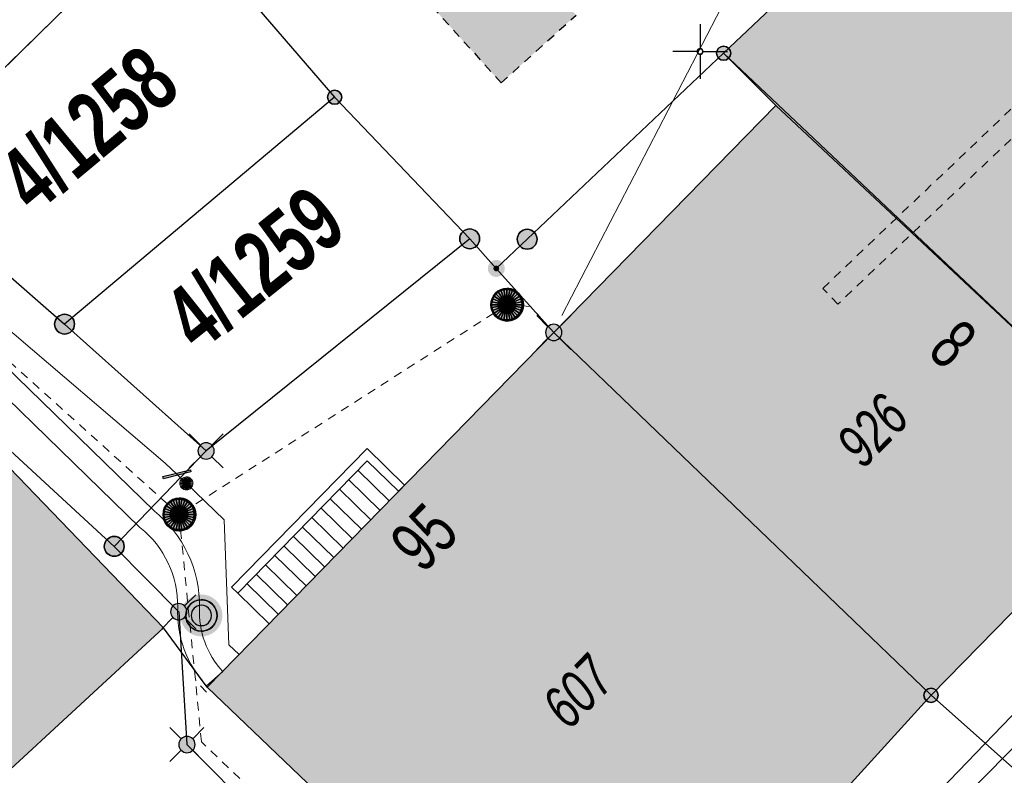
# Model space of a CAD drawing. Header units: metres. Extents: x 2695560 to 2696939, y 1260529 to 1262050.
# Tile 146 of 256: x 2695685 to 2695708, y 1260908 to 1260926. Entities that reach past the tile are written whole.
import ezdxf

# ---------------------------------------------------------------- set-up
doc = ezdxf.new("R2010")
doc.units = ezdxf.units.M
doc.linetypes.add('AUSGEZOGEN', pattern=[0])
doc.linetypes.add('VERDECKT2_S2', pattern=[0.36, 0.2, -0.16])
for name, color, linetype in [('XR$1$AV_Flächen (EO)', 7, 'AUSGEZOGEN'), ('XR$1$AV_Gebäudeflächen (BB)', 7, 'AUSGEZOGEN'), ('XR$1$AV_Gebäudeflächen (EO)', 7, 'AUSGEZOGEN'), ('XR$1$AV_Grenzpunkte', 7, 'AUSGEZOGEN'), ('XR$1$AV_Grundstück-Nr.', 7, 'AUSGEZOGEN'), ('XR$1$AV_Haus-Nr.', 7, 'AUSGEZOGEN'), ('XR$1$AV_Koordinatennetzpunkte', 7, 'AUSGEZOGEN'), ('XR$1$AV_Lagefixpunkte', 7, 'AUSGEZOGEN'), ('XR$1$AV_Linien (BB)', 7, 'AUSGEZOGEN'), ('XR$1$AV_Linien (EO)', 7, 'AUSGEZOGEN'), ('XR$1$AV_Versicherung-Nr.', 7, 'AUSGEZOGEN'), ('XR$1$AW_LK_Schachtdeckel', 24, 'AUSGEZOGEN'), ('XR$1$Liegenschaftsgrenzen', 7, 'AUSGEZOGEN'), ('XR$1$PFAV', 255, 'AUSGEZOGEN'), ('XR$1$PFAW', 255, 'AUSGEZOGEN'), ('XR$1$WA_LK_Rohrleitungsteil', 171, 'AUSGEZOGEN')]:
    doc.layers.add(name, color=color, linetype=linetype)
for name, color, linetype, lineweight in [('XR$2$ABW-Linie-R-genau', 4, 'AUSGEZOGEN', 18), ('XR$2$ABW-Linie-R-ungenau', 4, 'VERDECKT2_S2', 18), ('XR$2$ABW-Punkt', 6, 'AUSGEZOGEN', 18), ('XR$2$ELE-LinieFlaeche-genau', 1, 'AUSGEZOGEN', 18), ('XR$2$ELE-LinieFlaeche-ungenau', 1, 'VERDECKT2_S2', 18), ('XR$2$KOM-Linie-U-genau', 91, 'AUSGEZOGEN', 18), ('XR$2$WAS-Linie-genau', 5, 'AUSGEZOGEN', 18), ('XR$2$WAS-Punkt', 5, 'AUSGEZOGEN', 18)]:
    doc.layers.add(name, color=color, linetype=linetype, lineweight=lineweight)
doc.styles.add('ARIAL', font='arial.ttf')

# ---------------------------------------------------------------- blocks, each defined once
blk = doc.blocks.new('BWAV1')
at = {"layer": 'XR$1$PFAV', "transparency": 33554687}
blk.add_hatch(color=7, dxfattribs=at).paths.add_polyline_path([(0.67, 0), (0.656, 0.135), (0.616, 0.264), (0.55, 0.383), (0.462, 0.486), (0.354, 0.569), (0.233, 0.628), (0.101, 0.662), (-0.034, 0.669), (-0.168, 0.649), (-0.295, 0.602), (-0.41, 0.53), (-0.508, 0.436), (-0.586, 0.325), (-0.639, 0.201), (-0.667, 0.068), (-0.667, -0.068), (-0.639, -0.201), (-0.586, -0.325), (-0.508, -0.436), (-0.41, -0.53), (-0.295, -0.602), (-0.168, -0.649), (-0.034, -0.669), (0.101, -0.662), (0.233, -0.628), (0.354, -0.569), (0.462, -0.486), (0.55, -0.383), (0.616, -0.264), (0.656, -0.135)])
at = {"color": 7, "transparency": 33554687}
for radius, start, end in [(0.5, 91.1948, 268.8052), (0.326, 91.1948, 268.8052), (0.5, 268.8052, 91.1948), (0.326, 268.8052, 91.1948)]:
    blk.add_arc((0, 0), radius, start, end, dxfattribs=at)
at = {"layer": 'XR$1$PFAV', "transparency": 33554687}
blk.add_circle((0, 0), 0.5, dxfattribs=at)
blk = doc.blocks.new('BAV15')
at = {"layer": 'XR$1$PFAV', "transparency": 33554687}
blk.add_hatch(color=7, dxfattribs=at).paths.add_polyline_path([(0.5, 0), (0.49, 0.101), (0.459, 0.197), (0.41, 0.286), (0.344, 0.362), (0.264, 0.424), (0.174, 0.469), (0.076, 0.494), (-0.025, 0.499), (-0.125, 0.484), (-0.22, 0.449), (-0.306, 0.395), (-0.379, 0.326), (-0.437, 0.243), (-0.477, 0.15), (-0.497, 0.051), (-0.497, -0.051), (-0.477, -0.15), (-0.437, -0.243), (-0.379, -0.326), (-0.306, -0.395), (-0.22, -0.449), (-0.125, -0.484), (-0.025, -0.499), (0.076, -0.494), (0.174, -0.469), (0.264, -0.424), (0.344, -0.362), (0.41, -0.286), (0.459, -0.197), (0.49, -0.101)])
at = {"color": 7, "transparency": 33554687}
for start, end in [(90, 270), (270, 90)]:
    blk.add_arc((0, 0), 0.5, start, end, dxfattribs=at)
at = {"layer": 'XR$1$PFAV', "transparency": 33554687}
blk.add_circle((0, 0), 0.5, dxfattribs=at)
blk = doc.blocks.new('BWAV19')
at = {"layer": 'XR$1$PFAV', "transparency": 33554687}
blk.add_hatch(color=7, dxfattribs=at).paths.add_polyline_path([(0, 0.24), (-0.024, 0.239), (-0.048, 0.235), (-0.072, 0.229), (-0.095, 0.221), (-0.116, 0.21), (-0.137, 0.197), (-0.156, 0.182), (-0.174, 0.165), (-0.19, 0.147), (-0.204, 0.127), (-0.215, 0.106), (-0.225, 0.083), (-0.232, 0.06), (-0.237, 0.036), (-0.24, 0.012), (-0.24, -0.012), (-0.237, -0.036), (-0.232, -0.06), (-0.225, -0.083), (-0.215, -0.106), (-0.204, -0.127), (-0.19, -0.147), (-0.174, -0.165), (-0.156, -0.182), (-0.137, -0.197), (-0.116, -0.21), (-0.095, -0.221), (-0.072, -0.229), (-0.048, -0.235), (-0.024, -0.239), (0, -0.24), (0.024, -0.239), (0.048, -0.235), (0.072, -0.229), (0.095, -0.221), (0.116, -0.21), (0.137, -0.197), (0.156, -0.182), (0.174, -0.165), (0.19, -0.147), (0.204, -0.127), (0.215, -0.106), (0.225, -0.083), (0.232, -0.06), (0.237, -0.036), (0.24, -0.012), (0.24, 0.012), (0.237, 0.036), (0.232, 0.06), (0.225, 0.083), (0.215, 0.106), (0.204, 0.127), (0.19, 0.147), (0.174, 0.165), (0.156, 0.182), (0.137, 0.197), (0.116, 0.21), (0.095, 0.221), (0.072, 0.229), (0.048, 0.235), (0.024, 0.239)])
at = {"color": 7, "transparency": 33554687}
for p, q in [((-0.5, 0.5), (-0.17, 0.17)), ((0.17, 0.17), (0.5, 0.5)), ((-0.5, -0.5), (-0.17, -0.17)), ((0.17, -0.17), (0.5, -0.5))]:
    blk.add_line(p, q, dxfattribs=at)
for start, end in [(90, 270), (270, 90)]:
    blk.add_arc((0, 0), 0.24, start, end, dxfattribs=at)
blk = doc.blocks.new('BWAV20')
at = {"true_color": 0x000000, "transparency": 33554687}
blk.add_hatch(color=18, dxfattribs=at).paths.add_polyline_path([(0.167, 0), (0.163, 0.034), (0.153, 0.066), (0.137, 0.095), (0.115, 0.121), (0.088, 0.141), (0.058, 0.156), (0.025, 0.165), (-0.008, 0.166), (-0.042, 0.161), (-0.073, 0.15), (-0.102, 0.132), (-0.126, 0.109), (-0.146, 0.081), (-0.159, 0.05), (-0.166, 0.017), (-0.166, -0.017), (-0.159, -0.05), (-0.146, -0.081), (-0.126, -0.109), (-0.102, -0.132), (-0.073, -0.15), (-0.042, -0.161), (-0.008, -0.166), (0.025, -0.165), (0.058, -0.156), (0.088, -0.141), (0.115, -0.121), (0.137, -0.095), (0.153, -0.066), (0.163, -0.034)])
at = {"layer": 'XR$1$PFAV', "transparency": 33554687}
blk.add_hatch(color=7, dxfattribs=at).paths.add_polyline_path([(0.5, 0), (0.49, 0.101), (0.459, 0.197), (0.41, 0.286), (0.344, 0.362), (0.264, 0.424), (0.174, 0.469), (0.076, 0.494), (-0.025, 0.499), (-0.125, 0.484), (-0.22, 0.449), (-0.306, 0.395), (-0.379, 0.326), (-0.437, 0.243), (-0.477, 0.15), (-0.497, 0.051), (-0.497, -0.051), (-0.477, -0.15), (-0.437, -0.243), (-0.379, -0.326), (-0.306, -0.395), (-0.22, -0.449), (-0.125, -0.484), (-0.025, -0.499), (0.076, -0.494), (0.174, -0.469), (0.264, -0.424), (0.344, -0.362), (0.41, -0.286), (0.459, -0.197), (0.49, -0.101)])
blk = doc.blocks.new('BAV2041')
at = {"color": 7, "transparency": 33554687}
for p, q in [((0, 0.5), (0, 0.05)), ((-0.05, 0), (-0.5, 0)), ((0.05, 0), (0.5, 0)), ((0, -0.05), (0, -0.5))]:
    blk.add_line(p, q, dxfattribs=at)
blk.add_circle((0, 0), 0.05, dxfattribs=at)
for start, end in [(90, 270), (270, 90)]:
    blk.add_arc((0, 0), 0.05, start, end, dxfattribs=at)
blk = doc.blocks.new('BAW2082')
at = {"layer": 'XR$1$PFAW', "transparency": 33554687}
blk.add_hatch(color=7, dxfattribs=at).paths.add_polyline_path([(0.509, -0.003), (0.499, 0.098), (0.469, 0.194), (0.42, 0.283), (0.354, 0.359), (0.274, 0.421), (0.183, 0.466), (0.085, 0.491), (-0.016, 0.496), (-0.116, 0.481), (-0.211, 0.446), (-0.297, 0.392), (-0.37, 0.323), (-0.428, 0.24), (-0.468, 0.147), (-0.488, 0.047), (-0.488, -0.054), (-0.468, -0.153), (-0.428, -0.246), (-0.37, -0.329), (-0.297, -0.398), (-0.211, -0.452), (-0.116, -0.487), (-0.016, -0.502), (0.085, -0.497), (0.183, -0.472), (0.274, -0.427), (0.354, -0.366), (0.42, -0.289), (0.469, -0.2), (0.499, -0.104)])
at = {"transparency": 33554687}
for start, end in [(91.1948, 268.8052), (268.8052, 91.1948)]:
    blk.add_arc((0.01, 0), 0.5, start, end, dxfattribs=at)
at = {"layer": 'XR$1$PFAW', "transparency": 33554687}
blk.add_circle((0.009, -0.003), 0.5, dxfattribs=at)
blk = doc.blocks.new('BWA2013')
at = {"true_color": 0x000000, "transparency": 33554687}
blk.add_hatch(color=18, dxfattribs=at).paths.add_polyline_path([(-0.291, -0.409), (0.352, 0.357), (0.291, 0.409), (-0.352, -0.357)])
at = {"transparency": 33554687}
blk.add_lwpolyline([(-0.291, -0.409), (-0.352, -0.357), (0.291, 0.409), (0.352, 0.357), (-0.291, -0.409)], close=True, dxfattribs=at)
blk = doc.blocks.new('WAS-BOGEN_VERTIKAL')
at = {"layer": 'XR$2$WAS-Punkt', "transparency": 33554687}
blk.add_hatch(color=5, dxfattribs=at).paths.add_polyline_path([(0, -150), (15, -149), (30, -147), (45, -143), (59, -138), (73, -131), (86, -123), (98, -114), (109, -103), (119, -92), (127, -79), (135, -66), (141, -52), (145, -38), (148, -23), (150, -8), (150, 8), (148, 23), (145, 38), (141, 52), (135, 66), (127, 79), (119, 92), (109, 103), (98, 114), (86, 123), (73, 131), (59, 138), (45, 143), (30, 147), (15, 149), (0, 150), (-15, 149), (-30, 147), (-45, 143), (-59, 138), (-73, 131), (-86, 123), (-98, 114), (-109, 103), (-119, 92), (-127, 79), (-135, 66), (-141, 52), (-145, 38), (-148, 23), (-150, 8), (-150, -8), (-148, -23), (-145, -38), (-141, -52), (-135, -66), (-127, -79), (-119, -92), (-109, -103), (-98, -114), (-86, -123), (-73, -131), (-59, -138), (-45, -143), (-30, -147), (-15, -149)])
at = {"layer": 'XR$2$WAS-Punkt', "lineweight": 13, "transparency": 33554687}
for points in [[(-147, 29, 2500), (0, 0, 2500), (-150, 0, 2500)], [(-147, 29), (0, 0), (-150, 0)], [(-147, 29, 2500), (-147, 29), (-150, 0), (-150, 0, 2500)], [(-150, 0, 2500), (0, 0, 2500), (-147, -29, 2500)], [(-150, 0), (0, 0), (-147, -29)], [(-139, 57, 2500), (0, 0, 2500), (-147, 29, 2500)], [(-139, 57), (0, 0), (-147, 29)], [(-139, 57, 2500), (-139, 57), (-147, 29), (-147, 29, 2500)], [(-147, -29, 2500), (0, 0, 2500), (-139, -57, 2500)], [(-147, -29), (0, 0), (-139, -57)], [(-125, 83, 2500), (0, 0, 2500), (-139, 57, 2500)], [(-125, 83), (0, 0), (-139, 57)], [(-125, 83, 2500), (-125, 83), (-139, 57), (-139, 57, 2500)], [(-139, -57, 2500), (0, 0, 2500), (-125, -83, 2500)], [(-139, -57), (0, 0), (-125, -83)], [(-106, 106, 2500), (0, 0, 2500), (-125, 83, 2500)], [(-106, 106), (0, 0), (-125, 83)], [(-106, 106, 2500), (-106, 106), (-125, 83), (-125, 83, 2500)], [(-125, -83, 2500), (0, 0, 2500), (-106, -106, 2500)], [(-125, -83), (0, 0), (-106, -106)], [(-83, 125, 2500), (0, 0, 2500), (-106, 106, 2500)], [(-83, 125), (0, 0), (-106, 106)], [(-83, 125, 2500), (-83, 125), (-106, 106), (-106, 106, 2500)], [(-106, -106, 2500), (0, 0, 2500), (-83, -125, 2500)], [(-106, -106), (0, 0), (-83, -125)], [(-57, 139, 2500), (0, 0, 2500), (-83, 125, 2500)], [(-57, 139), (0, 0), (-83, 125)], [(-57, 139, 2500), (-57, 139), (-83, 125), (-83, 125, 2500)], [(-83, -125, 2500), (0, 0, 2500), (-57, -139, 2500)], [(-83, -125), (0, 0), (-57, -139)], [(-29, 147, 2500), (0, 0, 2500), (-57, 139, 2500)], [(-29, 147), (0, 0), (-57, 139)], [(-29, 147, 2500), (-29, 147), (-57, 139), (-57, 139, 2500)], [(-57, -139, 2500), (0, 0, 2500), (-29, -147, 2500)], [(-57, -139), (0, 0), (-29, -147)], [(0, 150, 2500), (0, 0, 2500), (-29, 147, 2500)], [(0, 150), (0, 0), (-29, 147)], [(0, 150, 2500), (0, 150), (-29, 147), (-29, 147, 2500)], [(-29, -147, 2500), (0, 0, 2500), (0, -150, 2500)], [(-29, -147), (0, 0), (0, -150)], [(29, 147, 2500), (0, 0, 2500), (0, 150, 2500)], [(29, 147), (0, 0), (0, 150)], [(29, 147, 2500), (29, 147), (0, 150), (0, 150, 2500)], [(57, 139, 2500), (0, 0, 2500), (29, 147, 2500)], [(57, 139), (0, 0), (29, 147)], [(83, 125, 2500), (0, 0, 2500), (57, 139, 2500)], [(83, 125), (0, 0), (57, 139)], [(106, 106, 2500), (0, 0, 2500), (83, 125, 2500)], [(106, 106), (0, 0), (83, 125)], [(125, 83, 2500), (0, 0, 2500), (106, 106, 2500)], [(125, 83), (0, 0), (106, 106)], [(139, 57, 2500), (0, 0, 2500), (125, 83, 2500)], [(139, 57), (0, 0), (125, 83)], [(147, 29, 2500), (0, 0, 2500), (139, 57, 2500)], [(147, 29), (0, 0), (139, 57)], [(150, 0, 2500), (0, 0, 2500), (147, 29, 2500)], [(150, 0), (0, 0), (147, 29)], [(0, -150, 2500), (0, 0, 2500), (29, -147, 2500)], [(29, -147, 2500), (0, 0, 2500), (57, -139, 2500)], [(57, -139, 2500), (0, 0, 2500), (83, -125, 2500)], [(83, -125, 2500), (0, 0, 2500), (106, -106, 2500)], [(106, -106, 2500), (0, 0, 2500), (125, -83, 2500)], [(125, -83, 2500), (0, 0, 2500), (139, -57, 2500)], [(139, -57, 2500), (0, 0, 2500), (147, -29, 2500)], [(147, -29, 2500), (0, 0, 2500), (150, 0, 2500)], [(0, -150), (0, 0), (29, -147)], [(29, -147), (0, 0), (57, -139)], [(57, -139), (0, 0), (83, -125)], [(83, -125), (0, 0), (106, -106)], [(106, -106), (0, 0), (125, -83)], [(125, -83), (0, 0), (139, -57)], [(139, -57), (0, 0), (147, -29)], [(147, -29), (0, 0), (150, 0)], [(57, 139, 2500), (57, 139), (29, 147), (29, 147, 2500)], [(83, 125, 2500), (83, 125), (57, 139), (57, 139, 2500)], [(106, 106, 2500), (106, 106), (83, 125), (83, 125, 2500)], [(125, 83, 2500), (125, 83), (106, 106), (106, 106, 2500)], [(139, 57, 2500), (139, 57), (125, 83), (125, 83, 2500)], [(147, 29, 2500), (147, 29), (139, 57), (139, 57, 2500)], [(150, 0, 2500), (150, 0), (147, 29), (147, 29, 2500)], [(-150, 0, 2500), (-150, 0), (-147, -29), (-147, -29, 2500)], [(-147, -29, 2500), (-147, -29), (-139, -57), (-139, -57, 2500)], [(-139, -57, 2500), (-139, -57), (-125, -83), (-125, -83, 2500)], [(-125, -83, 2500), (-125, -83), (-106, -106), (-106, -106, 2500)], [(-106, -106, 2500), (-106, -106), (-83, -125), (-83, -125, 2500)], [(-83, -125, 2500), (-83, -125), (-57, -139), (-57, -139, 2500)], [(-57, -139, 2500), (-57, -139), (-29, -147), (-29, -147, 2500)], [(-29, -147, 2500), (-29, -147), (0, -150), (0, -150, 2500)], [(0, -150, 2500), (0, -150), (29, -147), (29, -147, 2500)], [(29, -147, 2500), (29, -147), (57, -139), (57, -139, 2500)], [(57, -139, 2500), (57, -139), (83, -125), (83, -125, 2500)], [(83, -125, 2500), (83, -125), (106, -106), (106, -106, 2500)], [(106, -106, 2500), (106, -106), (125, -83), (125, -83, 2500)], [(125, -83, 2500), (125, -83), (139, -57), (139, -57, 2500)], [(139, -57, 2500), (139, -57), (147, -29), (147, -29, 2500)], [(147, -29, 2500), (147, -29), (150, 0), (150, 0, 2500)]]:
    blk.add_3dface(points, dxfattribs=at)
blk = doc.blocks.new('ABW-NORMSCHACHT_WEITERE')
at = {"layer": 'XR$2$ABW-Punkt', "linetype": 'AUSGEZOGEN', "lineweight": 25, "transparency": 33554687}
for points in [[(-196, 39, 2500), (0, 0, 2500), (-200, 0, 2500)], [(-196, 39), (0, 0), (-200, 0)], [(-196, 39, 2500), (-196, 39), (-200, 0), (-200, 0, 2500)], [(-200, 0, 2500), (0, 0, 2500), (-196, -39, 2500)], [(-200, 0), (0, 0), (-196, -39)], [(-185, 77, 2500), (0, 0, 2500), (-196, 39, 2500)], [(-185, 77), (0, 0), (-196, 39)], [(-185, 77, 2500), (-185, 77), (-196, 39), (-196, 39, 2500)], [(-196, -39, 2500), (0, 0, 2500), (-185, -77, 2500)], [(-196, -39), (0, 0), (-185, -77)], [(-166, 111, 2500), (0, 0, 2500), (-185, 77, 2500)], [(-166, 111), (0, 0), (-185, 77)], [(-166, 111, 2500), (-166, 111), (-185, 77), (-185, 77, 2500)], [(-185, -77, 2500), (0, 0, 2500), (-166, -111, 2500)], [(-185, -77), (0, 0), (-166, -111)], [(-141, 141, 2500), (0, 0, 2500), (-166, 111, 2500)], [(-141, 141), (0, 0), (-166, 111)], [(-141, 141, 2500), (-141, 141), (-166, 111), (-166, 111, 2500)], [(-166, -111, 2500), (0, 0, 2500), (-141, -141, 2500)], [(-166, -111), (0, 0), (-141, -141)], [(-111, 166, 2500), (0, 0, 2500), (-141, 141, 2500)], [(-111, 166), (0, 0), (-141, 141)], [(-111, 166, 2500), (-111, 166), (-141, 141), (-141, 141, 2500)], [(-141, -141, 2500), (0, 0, 2500), (-111, -166, 2500)], [(-141, -141), (0, 0), (-111, -166)], [(-77, 185, 2500), (0, 0, 2500), (-111, 166, 2500)], [(-77, 185), (0, 0), (-111, 166)], [(-77, 185, 2500), (-77, 185), (-111, 166), (-111, 166, 2500)], [(-111, -166, 2500), (0, 0, 2500), (-77, -185, 2500)], [(-111, -166), (0, 0), (-77, -185)], [(-39, 196, 2500), (0, 0, 2500), (-77, 185, 2500)], [(-39, 196), (0, 0), (-77, 185)], [(-39, 196, 2500), (-39, 196), (-77, 185), (-77, 185, 2500)], [(-77, -185, 2500), (0, 0, 2500), (-39, -196, 2500)], [(-77, -185), (0, 0), (-39, -196)], [(0, 200, 2500), (0, 0, 2500), (-39, 196, 2500)], [(0, 200), (0, 0), (-39, 196)], [(0, 200, 2500), (0, 200), (-39, 196), (-39, 196, 2500)], [(-39, -196, 2500), (0, 0, 2500), (0, -200, 2500)], [(-39, -196), (0, 0), (0, -200)], [(39, 196, 2500), (0, 0, 2500), (0, 200, 2500)], [(39, 196), (0, 0), (0, 200)], [(39, 196, 2500), (39, 196), (0, 200), (0, 200, 2500)], [(77, 185, 2500), (0, 0, 2500), (39, 196, 2500)], [(77, 185), (0, 0), (39, 196)], [(111, 166, 2500), (0, 0, 2500), (77, 185, 2500)], [(111, 166), (0, 0), (77, 185)], [(141, 141, 2500), (0, 0, 2500), (111, 166, 2500)], [(141, 141), (0, 0), (111, 166)], [(166, 111, 2500), (0, 0, 2500), (141, 141, 2500)], [(166, 111), (0, 0), (141, 141)], [(185, 77, 2500), (0, 0, 2500), (166, 111, 2500)], [(185, 77), (0, 0), (166, 111)], [(196, 39, 2500), (0, 0, 2500), (185, 77, 2500)], [(196, 39), (0, 0), (185, 77)], [(200, 0, 2500), (0, 0, 2500), (196, 39, 2500)], [(200, 0), (0, 0), (196, 39)], [(0, -200, 2500), (0, 0, 2500), (39, -196, 2500)], [(39, -196, 2500), (0, 0, 2500), (77, -185, 2500)], [(77, -185, 2500), (0, 0, 2500), (111, -166, 2500)], [(111, -166, 2500), (0, 0, 2500), (141, -141, 2500)], [(141, -141, 2500), (0, 0, 2500), (166, -111, 2500)], [(166, -111, 2500), (0, 0, 2500), (185, -77, 2500)], [(185, -77, 2500), (0, 0, 2500), (196, -39, 2500)], [(196, -39, 2500), (0, 0, 2500), (200, 0, 2500)], [(0, -200), (0, 0), (39, -196)], [(39, -196), (0, 0), (77, -185)], [(77, -185), (0, 0), (111, -166)], [(111, -166), (0, 0), (141, -141)], [(141, -141), (0, 0), (166, -111)], [(166, -111), (0, 0), (185, -77)], [(185, -77), (0, 0), (196, -39)], [(196, -39), (0, 0), (200, 0)], [(77, 185, 2500), (77, 185), (39, 196), (39, 196, 2500)], [(111, 166, 2500), (111, 166), (77, 185), (77, 185, 2500)], [(141, 141, 2500), (141, 141), (111, 166), (111, 166, 2500)], [(166, 111, 2500), (166, 111), (141, 141), (141, 141, 2500)], [(185, 77, 2500), (185, 77), (166, 111), (166, 111, 2500)], [(196, 39, 2500), (196, 39), (185, 77), (185, 77, 2500)], [(200, 0, 2500), (200, 0), (196, 39), (196, 39, 2500)], [(-200, 0, 2500), (-200, 0), (-196, -39), (-196, -39, 2500)], [(-196, -39, 2500), (-196, -39), (-185, -77), (-185, -77, 2500)], [(-185, -77, 2500), (-185, -77), (-166, -111), (-166, -111, 2500)], [(-166, -111, 2500), (-166, -111), (-141, -141), (-141, -141, 2500)], [(-141, -141, 2500), (-141, -141), (-111, -166), (-111, -166, 2500)], [(-111, -166, 2500), (-111, -166), (-77, -185), (-77, -185, 2500)], [(-77, -185, 2500), (-77, -185), (-39, -196), (-39, -196, 2500)], [(-39, -196, 2500), (-39, -196), (0, -200), (0, -200, 2500)], [(0, -200, 2500), (0, -200), (39, -196), (39, -196, 2500)], [(39, -196, 2500), (39, -196), (77, -185), (77, -185, 2500)], [(77, -185, 2500), (77, -185), (111, -166), (111, -166, 2500)], [(111, -166, 2500), (111, -166), (141, -141), (141, -141, 2500)], [(141, -141, 2500), (141, -141), (166, -111), (166, -111, 2500)], [(166, -111, 2500), (166, -111), (185, -77), (185, -77, 2500)], [(185, -77, 2500), (185, -77), (196, -39), (196, -39, 2500)], [(196, -39, 2500), (196, -39), (200, 0), (200, 0, 2500)]]:
    blk.add_3dface(points, dxfattribs=at)
blk = doc.blocks.new('ABW-DECKEL')
at = {"layer": 'XR$2$ABW-Punkt', "linetype": 'AUSGEZOGEN', "lineweight": 25, "transparency": 33554687}
for points in [[(-247, 247, 2500), (0, 0, 2500), (-291, 194, 2500)], [(-247, 247), (0, 0), (-291, 194)], [(-247, 247, 2500), (-247, 247), (-291, 194), (-291, 194, 2500)], [(-194, 291, 2500), (0, 0, 2500), (-247, 247, 2500)], [(-194, 291), (0, 0), (-247, 247)], [(-194, 291, 2500), (-194, 291), (-247, 247), (-247, 247, 2500)], [(-134, 323, 2500), (0, 0, 2500), (-194, 291, 2500)], [(-134, 323), (0, 0), (-194, 291)], [(-134, 323, 2500), (-134, 323), (-194, 291), (-194, 291, 2500)], [(-68, 343, 2500), (0, 0, 2500), (-134, 323, 2500)], [(-68, 343), (0, 0), (-134, 323)], [(-68, 343, 2500), (-68, 343), (-134, 323), (-134, 323, 2500)], [(0, 350, 2500), (0, 0, 2500), (-68, 343, 2500)], [(0, 350), (0, 0), (-68, 343)], [(0, 350, 2500), (0, 350), (-68, 343), (-68, 343, 2500)], [(68, 343, 2500), (0, 0, 2500), (0, 350, 2500)], [(68, 343), (0, 0), (0, 350)], [(68, 343, 2500), (68, 343), (0, 350), (0, 350, 2500)], [(134, 323, 2500), (0, 0, 2500), (68, 343, 2500)], [(134, 323), (0, 0), (68, 343)], [(194, 291, 2500), (0, 0, 2500), (134, 323, 2500)], [(194, 291), (0, 0), (134, 323)], [(247, 247, 2500), (0, 0, 2500), (194, 291, 2500)], [(247, 247), (0, 0), (194, 291)], [(291, 194, 2500), (0, 0, 2500), (247, 247, 2500)], [(291, 194), (0, 0), (247, 247)], [(134, 323, 2500), (134, 323), (68, 343), (68, 343, 2500)], [(194, 291, 2500), (194, 291), (134, 323), (134, 323, 2500)], [(247, 247, 2500), (247, 247), (194, 291), (194, 291, 2500)], [(291, 194, 2500), (291, 194), (247, 247), (247, 247, 2500)], [(-343, 68, 2500), (0, 0, 2500), (-350, 0, 2500)], [(-343, 68), (0, 0), (-350, 0)], [(-343, 68, 2500), (-343, 68), (-350, 0), (-350, 0, 2500)], [(-350, 0, 2500), (0, 0, 2500), (-343, -68, 2500)], [(-350, 0), (0, 0), (-343, -68)], [(-323, 134, 2500), (0, 0, 2500), (-343, 68, 2500)], [(-323, 134), (0, 0), (-343, 68)], [(-323, 134, 2500), (-323, 134), (-343, 68), (-343, 68, 2500)], [(-343, -68, 2500), (0, 0, 2500), (-323, -134, 2500)], [(-343, -68), (0, 0), (-323, -134)], [(-291, 194, 2500), (0, 0, 2500), (-323, 134, 2500)], [(-291, 194), (0, 0), (-323, 134)], [(-291, 194, 2500), (-291, 194), (-323, 134), (-323, 134, 2500)], [(-323, -134, 2500), (0, 0, 2500), (-291, -194, 2500)], [(-323, -134), (0, 0), (-291, -194)], [(-291, -194, 2500), (0, 0, 2500), (-247, -247, 2500)], [(-291, -194), (0, 0), (-247, -247)], [(-247, -247, 2500), (0, 0, 2500), (-194, -291, 2500)], [(-247, -247), (0, 0), (-194, -291)], [(-194, -291, 2500), (0, 0, 2500), (-134, -323, 2500)], [(-194, -291), (0, 0), (-134, -323)], [(-134, -323, 2500), (0, 0, 2500), (-68, -343, 2500)], [(-134, -323), (0, 0), (-68, -343)], [(-68, -343, 2500), (0, 0, 2500), (0, -350, 2500)], [(-68, -343), (0, 0), (0, -350)], [(323, 134, 2500), (0, 0, 2500), (291, 194, 2500)], [(323, 134), (0, 0), (291, 194)], [(343, 68, 2500), (0, 0, 2500), (323, 134, 2500)], [(343, 68), (0, 0), (323, 134)], [(350, 0, 2500), (0, 0, 2500), (343, 68, 2500)], [(350, 0), (0, 0), (343, 68)], [(0, -350, 2500), (0, 0, 2500), (68, -343, 2500)], [(68, -343, 2500), (0, 0, 2500), (134, -323, 2500)], [(134, -323, 2500), (0, 0, 2500), (194, -291, 2500)], [(194, -291, 2500), (0, 0, 2500), (247, -247, 2500)], [(247, -247, 2500), (0, 0, 2500), (291, -194, 2500)], [(291, -194, 2500), (0, 0, 2500), (323, -134, 2500)], [(323, -134, 2500), (0, 0, 2500), (343, -68, 2500)], [(343, -68, 2500), (0, 0, 2500), (350, 0, 2500)], [(0, -350), (0, 0), (68, -343)], [(68, -343), (0, 0), (134, -323)], [(134, -323), (0, 0), (194, -291)], [(194, -291), (0, 0), (247, -247)], [(247, -247), (0, 0), (291, -194)], [(291, -194), (0, 0), (323, -134)], [(323, -134), (0, 0), (343, -68)], [(343, -68), (0, 0), (350, 0)], [(323, 134, 2500), (323, 134), (291, 194), (291, 194, 2500)], [(343, 68, 2500), (343, 68), (323, 134), (323, 134, 2500)], [(350, 0, 2500), (350, 0), (343, 68), (343, 68, 2500)], [(-350, 0, 2500), (-350, 0), (-343, -68), (-343, -68, 2500)], [(-343, -68, 2500), (-343, -68), (-323, -134), (-323, -134, 2500)], [(-323, -134, 2500), (-323, -134), (-291, -194), (-291, -194, 2500)], [(-291, -194, 2500), (-291, -194), (-247, -247), (-247, -247, 2500)], [(247, -247, 2500), (247, -247), (291, -194), (291, -194, 2500)], [(291, -194, 2500), (291, -194), (323, -134), (323, -134, 2500)], [(323, -134, 2500), (323, -134), (343, -68), (343, -68, 2500)], [(343, -68, 2500), (343, -68), (350, 0), (350, 0, 2500)], [(-247, -247, 2500), (-247, -247), (-194, -291), (-194, -291, 2500)], [(-194, -291, 2500), (-194, -291), (-134, -323), (-134, -323, 2500)], [(-134, -323, 2500), (-134, -323), (-68, -343), (-68, -343, 2500)], [(-68, -343, 2500), (-68, -343), (0, -350), (0, -350, 2500)], [(0, -350, 2500), (0, -350), (68, -343), (68, -343, 2500)], [(68, -343, 2500), (68, -343), (134, -323), (134, -323, 2500)], [(134, -323, 2500), (134, -323), (194, -291), (194, -291, 2500)], [(194, -291, 2500), (194, -291), (247, -247), (247, -247, 2500)]]:
    blk.add_3dface(points, dxfattribs=at)

msp = doc.modelspace()

# ---------------------------------------------------------------- hatches: boundary and pattern name
at = {"layer": 'XR$1$AV_Gebäudeflächen (BB)', "true_color": 0xd2d2d2, "transparency": 33554687}
for points in [[(2695702.705, 1260923.572), (2695711.48, 1260915.35), (2695711.534, 1260915.455), (2695708.157, 1260918.549), (2695716.471, 1260926.364), (2695713.409, 1260930.072), (2695710.651, 1260933.411), (2695701.51, 1260924.77)], [(2695697.61, 1260918.36), (2695706.27, 1260910.03), (2695711.48, 1260915.35), (2695702.705, 1260923.572)], [(2695675.47, 1260914.85), (2695683.45, 1260906.78), (2695688.655, 1260911.579), (2695680.794, 1260919.738)], [(2695706.27, 1260910.03), (2695697.61, 1260918.36), (2695689.655, 1260910.221), (2695698.503, 1260901.751), (2695701.3, 1260904.728), (2695701.381, 1260904.654)]]:
    msp.add_hatch(color=254, dxfattribs=at).paths.add_polyline_path(points)
at = {"layer": 'XR$1$AV_Gebäudeflächen (EO)', "true_color": 0xebebeb, "transparency": 33554687}
msp.add_hatch(color=7, dxfattribs=at).paths.add_polyline_path([(2695692.652, 1260928.242), (2695696.402, 1260924.087), (2695698.121, 1260925.645), (2695694.375, 1260929.796)])

# ---------------------------------------------------------------- linework, layer by layer
at = {"layer": 'XR$1$AV_Flächen (EO)', "color": 7, "linetype": 'VERDECKT2_S2', "transparency": 33554687}
msp.add_lwpolyline([(2695692.652, 1260928.242), (2695696.402, 1260924.087), (2695698.121, 1260925.645)], dxfattribs=at)
at = {"layer": 'XR$1$AV_Flächen (EO)', "color": 7, "linetype": 'AUSGEZOGEN', "transparency": 33554687}
msp.add_lwpolyline([(2695690.359, 1260912.372), (2695693.33, 1260915.412), (2695694.045, 1260914.713), (2695694.185, 1260914.856), (2695693.327, 1260915.694), (2695690.216, 1260912.512), (2695690.359, 1260912.372)], close=True, dxfattribs=at)
at = {"layer": 'XR$1$AV_Linien (BB)', "color": 7, "linetype": 'AUSGEZOGEN', "transparency": 33554687}
for p, q in [((2695697.61, 1260918.36), (2695702.705, 1260923.572)), ((2695702.705, 1260923.572), (2695711.48, 1260915.35)), ((2695689.655, 1260910.221), (2695697.61, 1260918.36)), ((2695706.27, 1260910.03), (2695697.61, 1260918.36)), ((2695711.48, 1260915.35), (2695706.27, 1260910.03)), ((2695688.655, 1260911.579), (2695683.45, 1260906.78)), ((2695689.655, 1260910.221), (2695688.655, 1260911.579))]:
    msp.add_line(p, q, dxfattribs=at)
for points in [[(2695681.356, 1260933.714), (2695677.098, 1260929.405), (2695683.736, 1260923.207), (2695688.488, 1260927.852)], [(2695702.705, 1260923.572), (2695701.51, 1260924.77), (2695710.651, 1260933.411), (2695713.409, 1260930.072)], [(2695675.47, 1260914.85), (2695680.794, 1260919.738), (2695688.655, 1260911.579)], [(2695706.27, 1260910.03), (2695701.381, 1260904.654), (2695701.3, 1260904.728), (2695698.503, 1260901.751), (2695689.655, 1260910.221)]]:
    msp.add_lwpolyline(points, dxfattribs=at)
at = {"layer": 'XR$1$AV_Linien (EO)', "color": 7, "linetype": 'AUSGEZOGEN', "transparency": 33554687}
for p, q in [((2695693.118, 1260915.194), (2695693.833, 1260914.495)), ((2695692.693, 1260914.76), (2695693.408, 1260914.061)), ((2695692.905, 1260914.977), (2695693.621, 1260914.278)), ((2695692.481, 1260914.543), (2695693.196, 1260913.844)), ((2695692.269, 1260914.326), (2695692.984, 1260913.627)), ((2695692.057, 1260914.109), (2695692.772, 1260913.41)), ((2695691.845, 1260913.892), (2695692.56, 1260913.193)), ((2695691.632, 1260913.675), (2695692.348, 1260912.976)), ((2695691.42, 1260913.458), (2695692.135, 1260912.759)), ((2695691.208, 1260913.241), (2695691.923, 1260912.542)), ((2695690.996, 1260913.024), (2695691.711, 1260912.325)), ((2695690.784, 1260912.806), (2695691.499, 1260912.107)), ((2695690.572, 1260912.589), (2695691.287, 1260911.89)), ((2695690.359, 1260912.372), (2695691.074, 1260911.673))]:
    msp.add_line(p, q, dxfattribs=at)
at = {"layer": 'XR$1$Liegenschaftsgrenzen', "color": 7, "linetype": 'AUSGEZOGEN', "transparency": 33554687}
for p, q in [((2695688.488, 1260927.852), (2695682.47, 1260921.97)), ((2695690.439, 1260926.247), (2695692.58, 1260923.76)), ((2695692.58, 1260923.76), (2695686.38, 1260918.55)), ((2695692.58, 1260923.76), (2695695.68, 1260920.51)), ((2695687.52, 1260913.45), (2695678.17, 1260922.06)), ((2695682.47, 1260921.97), (2695686.38, 1260918.55)), ((2695695.68, 1260920.51), (2695689.63, 1260915.64)), ((2695696.291, 1260919.829), (2695695.68, 1260920.51)), ((2695686.38, 1260918.55), (2695689.63, 1260915.64)), ((2695689.63, 1260915.64), (2695687.52, 1260913.45))]:
    msp.add_line(p, q, dxfattribs=at)
for points in [[(2695696.291, 1260919.829), (2695697, 1260920.5), (2695701.51, 1260924.77), (2695711.48, 1260915.35), (2695713.42, 1260913.49)], [(2695708.28, 1260908.25), (2695706.27, 1260910.03), (2695697.61, 1260918.36), (2695696.291, 1260919.829)], [(2695687.52, 1260913.45), (2695689, 1260911.95), (2695689.19, 1260908.9), (2695700.67, 1260897.36)]]:
    msp.add_lwpolyline(points, dxfattribs=at)
at = {"layer": 'XR$2$ABW-Linie-R-genau', "linetype": 'AUSGEZOGEN', "transparency": 33554687}
msp.add_line((2695697.792, 1260918.749), (2695701.74, 1260926.37), dxfattribs=at)
at = {"layer": 'XR$2$ABW-Linie-R-ungenau', "linetype": 'VERDECKT2_S2', "transparency": 33554687}
for p, q in [((2695689.008, 1260914.183), (2695675.679, 1260926.197)), ((2695696.539, 1260918.998), (2695689.016, 1260914.183)), ((2695689.636, 1260910.101), (2695689.383, 1260910.388))]:
    msp.add_line(p, q, dxfattribs=at)
for points in [[(2695697.609, 1260918.361), (2695697.076, 1260918.954), (2695696.539, 1260918.998)], [(2695701.479, 1260904.617), (2695701.523, 1260903.582), (2695698.794, 1260900.678), (2695698.207, 1260900.65), (2695689.524, 1260908.962), (2695689.008, 1260914.183)]]:
    msp.add_lwpolyline(points, dxfattribs=at)
at = {"layer": 'XR$2$ELE-LinieFlaeche-genau', "linetype": 'AUSGEZOGEN', "transparency": 33554687}
msp.add_lwpolyline([(2695683.266, 1260919.291), (2695688.445, 1260914.255), (2695688.554, 1260914.163), (2695688.67, 1260914.053), (2695688.777, 1260913.938), (2695688.879, 1260913.816), (2695688.974, 1260913.688), (2695689.061, 1260913.557), (2695689.141, 1260913.419), (2695689.212, 1260913.278), (2695689.276, 1260913.133), (2695689.331, 1260912.984), (2695689.377, 1260912.832), (2695689.414, 1260912.678), (2695689.444, 1260912.522), (2695689.464, 1260912.364), (2695689.475, 1260912.206), (2695689.477, 1260912.05), (2695689.474, 1260911.94), (2695689.477, 1260911.841), (2695689.485, 1260911.742), (2695689.497, 1260911.642), (2695689.515, 1260911.544), (2695689.537, 1260911.446), (2695689.565, 1260911.351), (2695689.597, 1260911.256), (2695689.633, 1260911.164), (2695689.675, 1260911.073), (2695689.721, 1260910.983), (2695689.77, 1260910.898), (2695689.825, 1260910.815), (2695689.883, 1260910.733), (2695689.946, 1260910.655), (2695690.017, 1260910.575), (2695689.641, 1260910.245), (2695689.641, 1260910.245), (2695689.564, 1260910.333), (2695689.485, 1260910.431), (2695689.413, 1260910.531), (2695689.344, 1260910.636), (2695689.281, 1260910.745), (2695689.225, 1260910.855), (2695689.173, 1260910.968), (2695689.127, 1260911.084), (2695689.087, 1260911.201), (2695689.053, 1260911.322), (2695689.025, 1260911.444), (2695689.003, 1260911.566), (2695688.987, 1260911.69), (2695688.977, 1260911.815), (2695688.974, 1260911.94), (2695688.977, 1260912.054), (2695688.975, 1260912.186), (2695688.966, 1260912.316), (2695688.95, 1260912.444), (2695688.926, 1260912.572), (2695688.895, 1260912.7), (2695688.857, 1260912.824), (2695688.812, 1260912.945), (2695688.76, 1260913.064), (2695688.701, 1260913.181), (2695688.635, 1260913.293), (2695688.564, 1260913.402), (2695688.487, 1260913.506), (2695688.403, 1260913.606), (2695688.314, 1260913.701), (2695688.22, 1260913.791), (2695688.109, 1260913.885), (2695682.92, 1260918.931)], dxfattribs=at)
at = {"layer": 'XR$2$ELE-LinieFlaeche-ungenau', "linetype": 'VERDECKT2_S2', "transparency": 33554687}
msp.add_lwpolyline([(2695703.788, 1260919.371), (2695712.09, 1260927.29), (2695711.499, 1260927.942), (2695711.869, 1260928.278), (2695712.788, 1260927.264), (2695704.134, 1260919.009), (2695703.788, 1260919.371)], close=True, dxfattribs=at)
at = {"layer": 'XR$2$KOM-Linie-U-genau', "linetype": 'AUSGEZOGEN', "transparency": 33554687}
for points in [[(2695703.283, 1260903.921), (2695722.528, 1260923.276), (2695723.079, 1260923.812)], [(2695702.663, 1260903.888), (2695709.924, 1260911.428), (2695708.746, 1260912.56)]]:
    msp.add_lwpolyline(points, dxfattribs=at)
at = {"layer": 'XR$2$WAS-Linie-genau', "linetype": 'AUSGEZOGEN', "transparency": 33554687}
for p, q in [((2695680.47, 1260922.373), (2695688.692, 1260915.363)), ((2695688.692, 1260915.363), (2695688.959, 1260915.105)), ((2695688.959, 1260915.105), (2695689.176, 1260914.895))]:
    msp.add_line(p, q, dxfattribs=at)
msp.add_lwpolyline([(2695689.176, 1260914.895), (2695690.044, 1260914.055), (2695690.153, 1260911.191), (2695690.385, 1260910.97)], dxfattribs=at)

# ---------------------------------------------------------------- block references
at = {"layer": 'XR$1$AV_Grenzpunkte', "color": 7, "linetype": 'AUSGEZOGEN', "lineweight": -3, "transparency": 33554687}
for name, p, xscale, yscale in [('BAV15', (2695701.51, 1260924.77), 0.3249999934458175, 0.3249999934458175), ('BAV15', (2695692.58, 1260923.76), 0.3249999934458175, 0.3249999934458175), ('BAV15', (2695695.68, 1260920.51), 0.4549999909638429, 0.4549999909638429), ('BAV15', (2695697, 1260920.5), 0.4549999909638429, 0.4549999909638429), ('BWAV20', (2695696.291, 1260919.829), 0.3899999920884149, 0.3899999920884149), ('BAV15', (2695686.38, 1260918.55), 0.4549999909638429, 0.4549999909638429), ('BWAV19', (2695697.61, 1260918.36), 0.7800000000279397, 0.7800000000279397), ('BWAV19', (2695689.63, 1260915.64), 0.7800000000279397, 0.7800000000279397), ('BAV15', (2695687.52, 1260913.45), 0.4549999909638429, 0.4549999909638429), ('BWAV19', (2695689, 1260911.95), 0.7800000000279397, 0.7800000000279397), ('BAV15', (2695706.27, 1260910.03), 0.3249999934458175, 0.3249999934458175), ('BWAV19', (2695689.19, 1260908.9), 0.7800000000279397, 0.7800000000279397)]:
    msp.add_blockref(name, p, dxfattribs=dict(at, xscale=xscale, yscale=yscale))
at = {"layer": 'XR$1$AV_Koordinatennetzpunkte', "color": 7, "linetype": 'AUSGEZOGEN', "lineweight": -3, "transparency": 33554687, "xscale": 1.25, "yscale": 1.25}
msp.add_blockref('BAV2041', (2695700.97, 1260924.81), dxfattribs=at)
at = {"layer": 'XR$1$AV_Lagefixpunkte', "color": 7, "linetype": 'AUSGEZOGEN', "lineweight": -3, "transparency": 33554687, "xscale": 0.7199999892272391, "yscale": 0.7199999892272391}
msp.add_blockref('BWAV1', (2695689.522, 1260911.864, 433.481), dxfattribs=at)
at = {"layer": 'XR$1$AW_LK_Schachtdeckel', "color": 24, "linetype": 'AUSGEZOGEN', "lineweight": -3, "transparency": 33554687, "xscale": 0.7499999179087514, "yscale": 0.7499999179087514}
for p in [(2695696.532, 1260918.997), (2695689.009, 1260914.182)]:
    msp.add_blockref('BAW2082', p, dxfattribs=at)
at = {"layer": 'XR$1$WA_LK_Rohrleitungsteil', "color": 171, "linetype": 'AUSGEZOGEN', "lineweight": -3, "transparency": 33554687, "xscale": 0.6499999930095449, "yscale": 0.6499999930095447, "rotation": 324}
msp.add_blockref('BWA2013', (2695688.96, 1260915.104), dxfattribs=at)
at = {"layer": 'XR$2$ABW-Punkt', "color": 6, "linetype": 'AUSGEZOGEN', "lineweight": 18, "transparency": 33554687, "xscale": 0.001, "yscale": 0.001, "zscale": 0.001, "rotation": 360}
for name, p in [('ABW-DECKEL', (2695696.531, 1260918.998)), ('ABW-NORMSCHACHT_WEITERE', (2695696.531, 1260918.998)), ('ABW-DECKEL', (2695689.008, 1260914.183)), ('ABW-NORMSCHACHT_WEITERE', (2695689.008, 1260914.183))]:
    msp.add_blockref(name, p, dxfattribs=at)
at = {"layer": 'XR$2$WAS-Punkt', "color": 5, "linetype": 'AUSGEZOGEN', "lineweight": 18, "transparency": 33554687, "xscale": 0.0009999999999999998, "yscale": 0.0009999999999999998, "zscale": 0.001, "rotation": 225.9999999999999}
msp.add_blockref('WAS-BOGEN_VERTIKAL', (2695689.176, 1260914.895), dxfattribs=at)

# ---------------------------------------------------------------- texts
at = {"layer": 'XR$1$AV_Grundstück-Nr.', "color": 7, "transparency": 33554687, "char_height": 1.48491, "width": 4.98214, "attachment_point": 5, "style": 'ARIAL'}
for s, insert, rotation in [('\\A1;{\\fArial|i0|b1;\\H1.484908;\\W0.700000;\\C7;4/1258}\\P', (2695686.932, 1260923.021), 39.7782), ('\\A1;{\\fArial|i0|b1;\\H1.484908;\\W0.700000;\\C7;4/1259}\\P', (2695690.744, 1260919.822), 38.6577)]:
    msp.add_mtext(s, dxfattribs=dict(at, insert=insert, rotation=rotation))
at = {"layer": 'XR$1$AV_Haus-Nr.', "color": 7, "transparency": 33554687, "char_height": 1.1621, "attachment_point": 2, "style": 'ARIAL'}
for s, insert, width, rotation in [('\\W0.68;8', (2695707.178, 1260918.523), 1.02516, 316.8639), ('\\W0.70;95', (2695694.213, 1260914.067), 1.68109, 45.6543)]:
    msp.add_mtext(s, dxfattribs=dict(at, insert=insert, width=width, rotation=rotation))
at = {"layer": 'XR$1$AV_Versicherung-Nr.', "color": 7, "transparency": 33554687, "char_height": 0.96842, "width": 1.93301, "attachment_point": 5, "style": 'ARIAL'}
for s, insert, rotation in [('\\A1;{\\fArial|i1|b0;\\H0.968418;\\W0.700000;\\C7;926}\\P', (2695704.927, 1260916.109), 45.6147), ('\\A1;{\\fArial|i1|b0;\\H0.968418;\\W0.700000;\\C7;607}\\P', (2695698.167, 1260910.106), 45.6543)]:
    msp.add_mtext(s, dxfattribs=dict(at, insert=insert, rotation=rotation))

doc.saveas('drawing.dxf')
